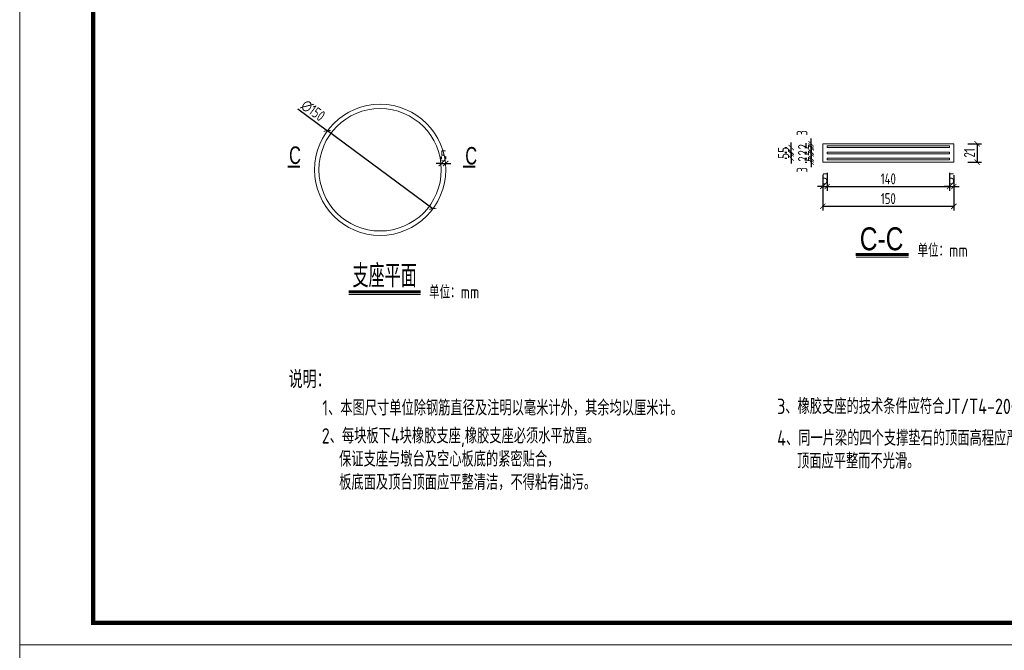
# Model space of a CAD drawing. Header units: inches. Extents: x 112594 to 193184, y 44995 to 116598.
# Tile 124 of 153: x 186820 to 189073, y 80873 to 82315. Entities that reach past the tile are written whole.
import ezdxf

# ---------------------------------------------------------------- set-up
doc = ezdxf.new("R2010")
doc.units = ezdxf.units.IN
doc.header["$MEASUREMENT"] = 0
doc.layers.get('0').update_dxf_attribs({"lineweight": 15})
for name, color, linetype, lineweight in [('07', 6, 'Continuous', 18), ('0标注', 6, 'Continuous', 18), ('BM1', 7, 'Continuous', 15)]:
    doc.layers.add(name, color=color, linetype=linetype, lineweight=lineweight)
doc.styles.add('HZ', font='hztxt_e.shx', dxfattribs={"width": 0.65, "bigfont": 'hztxt.shx'})
doc.styles.add('hz-e', font='hztxt_e.shx', dxfattribs={"width": 0.75, "bigfont": 'hztxt.shx'})
doc.styles.add('HZTXT', font='tssdeng.shx', dxfattribs={"width": 0.75, "bigfont": 'hztxt.shx'})
doc.dimstyles.new('3', dxfattribs={"dimtxt": 25, "dimasz": 12, "dimexe": 10, "dimexo": 30, "dimgap": 5, "dimtad": 1, "dimdec": 0, "dimzin": 0, "dimdsep": 46, "dimtxsty": 'HZTXT', "dimblk": 'ARCHTICK', "dimcen": 0, "dimclrt": 7, "dimazin": 2, "dimtfac": 1, "dimtdec": 0, "dimtix": 1, "dimtmove": 2, "dimatfit": 3, "dimfxl": 250, "dimtolj": 1, "dimtzin": 0, "dimarcsym": 0})

# ---------------------------------------------------------------- blocks, each defined once
blk = doc.blocks.new('_ArchTick')
at = {"color": 0, "linetype": 'ByBlock', "const_width": 0.15}
blk.add_lwpolyline([(-0.5, -0.5), (0.5, 0.5)], dxfattribs=at)
blk = doc.blocks.new('*D1467')
at = {"color": 0, "lineweight": -2}
for p, q in [((188616.6, 81994.2), (188620.8, 81994.2)), ((188630.8, 81994.2), (188630.8, 82006.2)), ((188630.8, 81989.2), (188630.8, 81994.2)), ((188617, 81989.2), (188620.8, 81989.2)), ((188630.8, 81989.2), (188630.8, 81977.2))]:
    blk.add_line(p, q, dxfattribs=at)
at = {"color": 0, "lineweight": -2, "xscale": 12, "yscale": 12, "zscale": 12}
for p, rotation in [((188630.8, 81994.2), 270), ((188630.8, 81989.2), 90)]:
    blk.add_blockref('_ArchTick', p, dxfattribs=dict(at, rotation=rotation))
at = {"color": 7, "insert": (188610, 81971.4), "char_height": 25, "attachment_point": 5, "rotation": 90, "style": 'HZTXT'}
blk.add_mtext('\\A1;3', dxfattribs=at)
blk = doc.blocks.new('*D1468')
at = {"color": 0, "lineweight": -2}
for p, q in [((188616.6, 81998.2), (188620.8, 81998.2)), ((188616.6, 81994.2), (188620.8, 81994.2)), ((188630.8, 81998.2), (188630.8, 82010.2)), ((188630.8, 81994.2), (188630.8, 81998.2)), ((188630.8, 81994.2), (188630.8, 81982.2))]:
    blk.add_line(p, q, dxfattribs=at)
at = {"color": 0, "lineweight": -2, "xscale": 12, "yscale": 12, "zscale": 12}
for p, rotation in [((188630.8, 81998.2), 270), ((188630.8, 81994.2), 90)]:
    blk.add_blockref('_ArchTick', p, dxfattribs=dict(at, rotation=rotation))
at = {"color": 7, "insert": (188613.3, 81996.2), "char_height": 25, "attachment_point": 5, "rotation": 90, "style": 'HZTXT'}
blk.add_mtext('\\A1;2', dxfattribs=at)
blk = doc.blocks.new('*D1469')
at = {"color": 0, "lineweight": -2}
for p, q in [((188585.2, 82008.2), (188585.2, 82020.2)), ((188570.9, 82008.2), (188575.2, 82008.2)), ((188570.9, 81998.2), (188575.2, 81998.2)), ((188585.2, 81998.2), (188585.2, 82008.2)), ((188585.2, 81998.2), (188585.2, 81986.2))]:
    blk.add_line(p, q, dxfattribs=at)
at = {"color": 0, "lineweight": -2, "xscale": 12, "yscale": 12, "zscale": 12}
for p, rotation in [((188585.2, 82008.2), 270), ((188585.2, 81998.2), 90)]:
    blk.add_blockref('_ArchTick', p, dxfattribs=dict(at, rotation=rotation))
at = {"color": 7, "insert": (188567.7, 82003.2), "char_height": 25, "attachment_point": 5, "rotation": 90, "style": 'HZTXT'}
blk.add_mtext('\\A1;5', dxfattribs=at)
blk = doc.blocks.new('*D1470')
at = {"color": 0, "lineweight": -2}
for p, q in [((188630.8, 82031.2), (188630.8, 82043.2)), ((188616.6, 82026.2), (188620.8, 82026.2)), ((188617, 82031.2), (188620.8, 82031.2)), ((188630.8, 82026.2), (188630.8, 82031.2)), ((188630.8, 82026.2), (188630.8, 82014.2))]:
    blk.add_line(p, q, dxfattribs=at)
at = {"color": 0, "lineweight": -2, "xscale": 12, "yscale": 12, "zscale": 12}
for p, rotation in [((188630.8, 82031.2), 270), ((188630.8, 82026.2), 90)]:
    blk.add_blockref('_ArchTick', p, dxfattribs=dict(at, rotation=rotation))
at = {"color": 7, "insert": (188610, 82055.7), "char_height": 25, "attachment_point": 5, "rotation": 90, "style": 'HZTXT'}
blk.add_mtext('\\A1;3', dxfattribs=at)
blk = doc.blocks.new('*D1471')
at = {"color": 0, "lineweight": -2}
for p, q in [((188630.8, 82012.2), (188630.8, 82024.2)), ((188616.6, 82012.2), (188620.8, 82012.2)), ((188616.6, 82008.2), (188620.8, 82008.2)), ((188630.8, 82008.2), (188630.8, 82012.2)), ((188630.8, 82008.2), (188630.8, 81996.2))]:
    blk.add_line(p, q, dxfattribs=at)
at = {"color": 0, "lineweight": -2, "xscale": 12, "yscale": 12, "zscale": 12}
for p, rotation in [((188630.8, 82012.2), 270), ((188630.8, 82008.2), 90)]:
    blk.add_blockref('_ArchTick', p, dxfattribs=dict(at, rotation=rotation))
at = {"color": 7, "insert": (188613.3, 82010.2), "char_height": 25, "attachment_point": 5, "rotation": 90, "style": 'HZTXT'}
blk.add_mtext('\\A1;2', dxfattribs=at)
blk = doc.blocks.new('*D1472')
at = {"color": 0, "lineweight": -2}
for p, q in [((188630.8, 82026.2), (188630.8, 82038.2)), ((188616.6, 82026.2), (188620.8, 82026.2)), ((188616.6, 82022.2), (188620.8, 82022.2)), ((188630.8, 82022.2), (188630.8, 82026.2)), ((188630.8, 82022.2), (188630.8, 82010.2))]:
    blk.add_line(p, q, dxfattribs=at)
at = {"color": 0, "lineweight": -2, "xscale": 12, "yscale": 12, "zscale": 12}
for p, rotation in [((188630.8, 82026.2), 270), ((188630.8, 82022.2), 90)]:
    blk.add_blockref('_ArchTick', p, dxfattribs=dict(at, rotation=rotation))
at = {"color": 7, "insert": (188613.3, 82024.2), "char_height": 25, "attachment_point": 5, "rotation": 90, "style": 'HZTXT'}
blk.add_mtext('\\A1;2', dxfattribs=at)
blk = doc.blocks.new('*D1473')
at = {"color": 0, "lineweight": -2}
for p, q in [((188570.9, 82022.2), (188575.2, 82022.2)), ((188585.2, 82022.2), (188585.2, 82034.2)), ((188585.2, 82012.2), (188585.2, 82022.2)), ((188570.9, 82012.2), (188575.2, 82012.2)), ((188585.2, 82012.2), (188585.2, 82000.2))]:
    blk.add_line(p, q, dxfattribs=at)
at = {"color": 0, "lineweight": -2, "xscale": 12, "yscale": 12, "zscale": 12}
for p, rotation in [((188585.2, 82022.2), 270), ((188585.2, 82012.2), 90)]:
    blk.add_blockref('_ArchTick', p, dxfattribs=dict(at, rotation=rotation))
at = {"color": 7, "insert": (188567.7, 82017.2), "char_height": 25, "attachment_point": 5, "rotation": 90, "style": 'HZTXT'}
blk.add_mtext('\\A1;5', dxfattribs=at)
blk = doc.blocks.new('*D1474')
at = {"color": 0, "lineweight": -2}
for p, q in [((188989.6, 82031.2), (189020.6, 82031.2)), ((189010.6, 82031.2), (189010.6, 81989.2)), ((188989.6, 81989.2), (189020.6, 81989.2))]:
    blk.add_line(p, q, dxfattribs=at)
at = {"color": 0, "lineweight": -2, "xscale": 12, "yscale": 12, "zscale": 12}
for p, rotation in [((189010.6, 82031.2), 90), ((189010.6, 81989.2), 270)]:
    blk.add_blockref('_ArchTick', p, dxfattribs=dict(at, rotation=rotation))
at = {"color": 7, "insert": (188993.1, 82010.2), "char_height": 25, "attachment_point": 5, "rotation": 90, "style": 'HZTXT'}
blk.add_mtext('\\A1;21', dxfattribs=at)
blk = doc.blocks.new('*D1482')
at = {"color": 0, "lineweight": -2}
for p in [(187456.6, 82110.6), (187765.1, 81882.4)]:
    blk.add_line(p, (187523.9, 82060.8), dxfattribs=at)
at = {"color": 0, "lineweight": -2, "xscale": 12, "yscale": 12, "zscale": 12}
for p, rotation in [((187523.9, 82060.8), 323.5138583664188), ((187765.1, 81882.4), 143.5138583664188)]:
    blk.add_blockref('_ArchTick', p, dxfattribs=dict(at, rotation=rotation))
at = {"color": 7, "insert": (187491, 82106.9), "char_height": 25, "attachment_point": 5, "rotation": 323.5139, "style": 'HZTXT'}
blk.add_mtext('\\A1;∅150', dxfattribs=at)
blk = doc.blocks.new('*D1483')
at = {"color": 0, "lineweight": -2}
for p, q in [((187784.5, 82001.6), (187784.5, 81995.9)), ((187794.5, 82001.6), (187794.5, 81995.9)), ((187784.5, 81985.9), (187772.5, 81985.9)), ((187784.5, 81985.9), (187794.5, 81985.9)), ((187794.5, 81985.9), (187806.5, 81985.9))]:
    blk.add_line(p, q, dxfattribs=at)
at = {"color": 0, "lineweight": -2, "xscale": 12, "yscale": 12, "zscale": 12}
blk.add_blockref('_ArchTick', (187784.5, 81985.9), dxfattribs=at)
at = {"color": 0, "lineweight": -2, "xscale": 12, "yscale": 12, "zscale": 12, "rotation": 180}
blk.add_blockref('_ArchTick', (187794.5, 81985.9), dxfattribs=at)
at = {"color": 7, "insert": (187789.5, 82003.4), "char_height": 25, "attachment_point": 5, "style": 'HZTXT'}
blk.add_mtext('\\A1;5', dxfattribs=at)
blk = doc.blocks.new('*D1484')
at = {"color": 0, "lineweight": -2}
for p, q in [((188657.4, 81959.2), (188657.4, 81923.4)), ((188667.4, 81964.2), (188667.4, 81923.4)), ((188657.4, 81933.4), (188645.4, 81933.4)), ((188657.4, 81933.4), (188667.4, 81933.4)), ((188667.4, 81933.4), (188679.4, 81933.4))]:
    blk.add_line(p, q, dxfattribs=at)
at = {"color": 0, "lineweight": -2, "xscale": 12, "yscale": 12, "zscale": 12}
blk.add_blockref('_ArchTick', (188657.4, 81933.4), dxfattribs=at)
at = {"color": 0, "lineweight": -2, "xscale": 12, "yscale": 12, "zscale": 12, "rotation": 180}
blk.add_blockref('_ArchTick', (188667.4, 81933.4), dxfattribs=at)
at = {"color": 7, "insert": (188662.4, 81950.9), "char_height": 25, "attachment_point": 5, "style": 'HZTXT'}
blk.add_mtext('\\A1;5', dxfattribs=at)
blk = doc.blocks.new('*D1485')
at = {"color": 0, "lineweight": -2}
for p, q in [((188667.4, 81964.2), (188667.4, 81923.4)), ((188947.4, 81964.2), (188947.4, 81923.4)), ((188667.4, 81933.4), (188947.4, 81933.4))]:
    blk.add_line(p, q, dxfattribs=at)
at = {"color": 0, "lineweight": -2, "xscale": 12, "yscale": 12, "zscale": 12, "rotation": 180}
blk.add_blockref('_ArchTick', (188667.4, 81933.4), dxfattribs=at)
at = {"color": 0, "lineweight": -2, "xscale": 12, "yscale": 12, "zscale": 12}
blk.add_blockref('_ArchTick', (188947.4, 81933.4), dxfattribs=at)
at = {"color": 7, "insert": (188807.4, 81950.9), "char_height": 25, "attachment_point": 5, "style": 'HZTXT'}
blk.add_mtext('\\A1;140', dxfattribs=at)
blk = doc.blocks.new('*D1486')
at = {"color": 0, "lineweight": -2}
for p, q in [((188947.4, 81964.2), (188947.4, 81923.4)), ((188957.4, 81959.2), (188957.4, 81923.4)), ((188947.4, 81933.4), (188935.4, 81933.4)), ((188947.4, 81933.4), (188957.4, 81933.4)), ((188957.4, 81933.4), (188969.4, 81933.4))]:
    blk.add_line(p, q, dxfattribs=at)
at = {"color": 0, "lineweight": -2, "xscale": 12, "yscale": 12, "zscale": 12}
blk.add_blockref('_ArchTick', (188947.4, 81933.4), dxfattribs=at)
at = {"color": 0, "lineweight": -2, "xscale": 12, "yscale": 12, "zscale": 12, "rotation": 180}
blk.add_blockref('_ArchTick', (188957.4, 81933.4), dxfattribs=at)
at = {"color": 7, "insert": (188952.4, 81950.9), "char_height": 25, "attachment_point": 5, "style": 'HZTXT'}
blk.add_mtext('\\A1;5', dxfattribs=at)
blk = doc.blocks.new('*D1487')
at = {"color": 0, "lineweight": -2}
for p, q in [((188657.4, 81959.2), (188657.4, 81878.1)), ((188957.4, 81959.2), (188957.4, 81878.1)), ((188657.4, 81888.1), (188957.4, 81888.1))]:
    blk.add_line(p, q, dxfattribs=at)
at = {"color": 0, "lineweight": -2, "xscale": 12, "yscale": 12, "zscale": 12, "rotation": 180}
blk.add_blockref('_ArchTick', (188657.4, 81888.1), dxfattribs=at)
at = {"color": 0, "lineweight": -2, "xscale": 12, "yscale": 12, "zscale": 12}
blk.add_blockref('_ArchTick', (188957.4, 81888.1), dxfattribs=at)
at = {"color": 7, "insert": (188807.4, 81905.6), "char_height": 25, "attachment_point": 5, "style": 'HZTXT'}
blk.add_mtext('\\A1;150', dxfattribs=at)

msp = doc.modelspace()

# ---------------------------------------------------------------- linework, layer by layer
for p, q in [((186819.76981, 80885.38096), (186819.76981, 83885.68402)), ((186819.76981, 77935.0728), (186819.76981, 80935.37586))]:
    msp.add_line(p, q)
at = {"linetype": 'Continuous'}
for p, q in [((188657.44229, 82031.15981), (188957.44229, 82031.15981)), ((188657.44229, 82031.15981), (188657.44229, 81989.15981)), ((188657.44229, 82031.15981), (188657.44229, 81989.15981)), ((188957.44229, 82031.15981), (188957.44229, 81989.15981)), ((188957.44229, 82031.15981), (188957.44229, 81989.15981)), ((188657.44229, 81989.15981), (188957.44229, 81989.15981))]:
    msp.add_line(p, q, dxfattribs=at)
at = {"lineweight": 60}
for p, q in [((188733.35335, 81777.80223), (188853.57465, 81777.80223)), ((187572.59901, 81692.71509), (187736.62041, 81692.71509))]:
    msp.add_line(p, q, dxfattribs=at)
at = {"const_width": 5}
for points in [[(187433.22047, 81978.61383), (187461.29945, 81978.61383)], [(187862.48816, 81978.61383), (187834.40917, 81978.61383)]]:
    msp.add_lwpolyline(points, dxfattribs=at)
for points in [[(188733.81036, 81771.61354), (188853.57465, 81771.61354)], [(187573.05602, 81686.52639), (187736.62041, 81686.52639)]]:
    msp.add_lwpolyline(points)
at = {"layer": '07', "linetype": 'Continuous'}
for p, q in [((188667.44229, 82026.15981), (188947.44229, 82026.15981)), ((188667.44229, 82026.15981), (188667.44229, 82022.15981)), ((188667.44229, 82022.15981), (188947.44229, 82022.15981)), ((188947.44229, 82026.15981), (188947.44229, 82022.15981)), ((188667.44229, 82012.15981), (188947.44229, 82012.15981)), ((188667.44229, 82012.15981), (188667.44229, 82008.15981)), ((188667.44229, 82008.15981), (188947.44229, 82008.15981)), ((188667.44229, 81998.15981), (188947.44229, 81998.15981)), ((188667.44229, 81998.15981), (188667.44229, 81994.15981)), ((188667.44229, 81994.15981), (188947.44229, 81994.15981)), ((188947.44229, 82012.15981), (188947.44229, 82008.15981)), ((188947.44229, 81998.15981), (188947.44229, 81994.15981))]:
    msp.add_line(p, q, dxfattribs=at)
at = {"layer": '0标注'}
for radius in [150, 140]:
    msp.add_circle((187644.54335, 81971.56945), radius, dxfattribs=at)
at = {"layer": 'BM1', "linetype": 'Continuous'}
msp.add_line((191062.59813, 80885.38096), (186819.76981, 80885.38096), dxfattribs=at)
at = {"layer": 'BM1', "color": 0, "linetype": 'Continuous', "const_width": 9.99898}
msp.add_lwpolyline([(186987.61391, 80935.37586), (186987.61391, 83805.38303), (191012.60324, 83805.38303), (191012.60324, 80935.37586)], close=True, dxfattribs=at)

# ---------------------------------------------------------------- texts
for s, height, style, width, p in [('C', 40, 'HZ', 0.7, (187436.20474, 81984.89618)), ('C', 40, 'HZ', 0.7, (187839.40199, 81983.59816)), ('C-C', 52.5, 'hz-e', 0.8, (188742.14095, 81787.46078)), ('单位：mm', 30, 'HZTXT', 0.8, (188874.34518, 81772.34917)), ('支座平面', 52.5, 'hz-e', 0.7, (187581.38661, 81702.37363)), ('单位：mm', 30, 'HZTXT', 0.8, (187756.6662, 81677.0005)), ('说明：', 40, 'HZTXT', 0.8, (187435.21882, 81472.15983)), ('1、本图尺寸单位除钢筋直径及注明以毫米计外，其余均以厘米计。', 35, 'HZTXT', 0.8, (187512.16052, 81409.58605)), ('3、橡胶支座的技术条件应符合JT/T4-2004的规定。', 35, 'HZTXT', 0.8, (188552.94462, 81413.09186)), ('2、每块板下4块橡胶支座,橡胶支座必须水平放置。', 35, 'HZTXT', 0.8, (187510.96875, 81345.58086)), ('4、同一片梁的四个支撑垫石的顶面高程应严格控制在同一平面内，', 35, 'HZTXT', 0.8, (188553.1805, 81340.53087)), ('保证支座与墩台及空心板底的紧密贴合，', 35, 'HZTXT', 0.8, (187550.75765, 81292.58086)), ('顶面应平整而不光滑。', 35, 'HZTXT', 0.8, (188598.49602, 81288.22121)), ('板底面及顶台顶面应平整清洁，不得粘有油污。', 35, 'HZTXT', 0.8, (187550.75765, 81239.58086))]:
    msp.add_text(s, height=height, dxfattribs=dict(style=style, width=width)).set_placement(p)

# ---------------------------------------------------------------- dimensions: what is measured, and where the dimension line sits
dim = msp.add_diameter_dim_2p(p1=(187765.14345, 81882.3752), p2=(187523.94324, 82060.7637), dimstyle='3', override={"dimlfac": 0.5})
dim.commit()
dim.dimension.update_dxf_attribs({"geometry": '*D1482', "text_midpoint": (187491.02983, 82106.87218)})
for base, p1, p2, picture, middle in [((188630.8034353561, 82031.1598121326), (188646.5588203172, 82026.1598121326), (188647.0297473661, 82031.1598121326), '*D1470', (188610.003435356, 82055.6546458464)), ((188630.8034353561, 81994.1598121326), (188647.0297473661, 81989.1598121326), (188646.5588203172, 81994.1598121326), '*D1467', (188610.003435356, 81971.4489302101))]:
    dim = msp.add_linear_dim(base=base, p1=p1, p2=p2, angle=270, dimstyle='3', override={"dimlfac": 0.5})
    dim.commit()
    dim.dimension.update_dxf_attribs({"geometry": picture, "text_midpoint": middle, "dimtype": 160})
for base, p1, p2, angle, picture, middle in [((188630.80344, 82026.15981), (188646.55882, 82022.15981), (188646.55882, 82026.15981), 270, '*D1472', (188613.30344, 82024.15981)), ((189010.6296, 81989.15981), (188959.56166, 82031.15981), (188959.56166, 81989.15981), 90, '*D1474', (188993.1296, 82010.15981)), ((188585.15, 82022.15981), (188600.90539, 82012.15981), (188600.90539, 82022.15981), 270, '*D1473', (188567.65, 82017.15981)), ((188585.15, 82008.15981), (188600.90539, 81998.15981), (188600.90539, 82008.15981), 270, '*D1469', (188567.65, 82003.15981)), ((188630.80344, 82012.15981), (188646.55882, 82008.15981), (188646.55882, 82012.15981), 270, '*D1471', (188613.30344, 82010.15981)), ((188630.80344, 81998.15981), (188646.55882, 81994.15981), (188646.55882, 81998.15981), 270, '*D1468', (188613.30344, 81996.15981))]:
    dim = msp.add_linear_dim(base=base, p1=p1, p2=p2, angle=angle, dimstyle='3', override={"dimlfac": 0.5})
    dim.commit()
    dim.dimension.update_dxf_attribs({"geometry": picture, "text_midpoint": middle})
dim = msp.add_aligned_dim(p1=(187784.54335, 81971.56945), p2=(187794.54335, 81971.56945), distance=14.34723, dimstyle='3', override={"dimlfac": 0.5})
dim.commit()
dim.dimension.update_dxf_attribs({"geometry": '*D1483', "text_midpoint": (187789.54335, 82003.41668)})
for base, p1, p2, picture, middle in [((188667.44229, 81933.41357), (188657.44229, 81989.15981), (188667.44229, 81994.15981), '*D1484', (188662.44229, 81950.91357)), ((188947.44229, 81933.41357), (188667.44229, 81994.15981), (188947.44229, 81994.15981), '*D1485', (188807.44229, 81950.91357)), ((188957.44229, 81933.41357), (188947.44229, 81994.15981), (188957.44229, 81989.15981), '*D1486', (188952.44229, 81950.91357)), ((188957.44229, 81888.06761), (188657.44229, 81989.15981), (188957.44229, 81989.15981), '*D1487', (188807.44229, 81905.56761))]:
    dim = msp.add_linear_dim(base=base, p1=p1, p2=p2, dimstyle='3', override={"dimlfac": 0.5})
    dim.commit()
    dim.dimension.update_dxf_attribs({"geometry": picture, "text_midpoint": middle})

doc.saveas('drawing.dxf')
